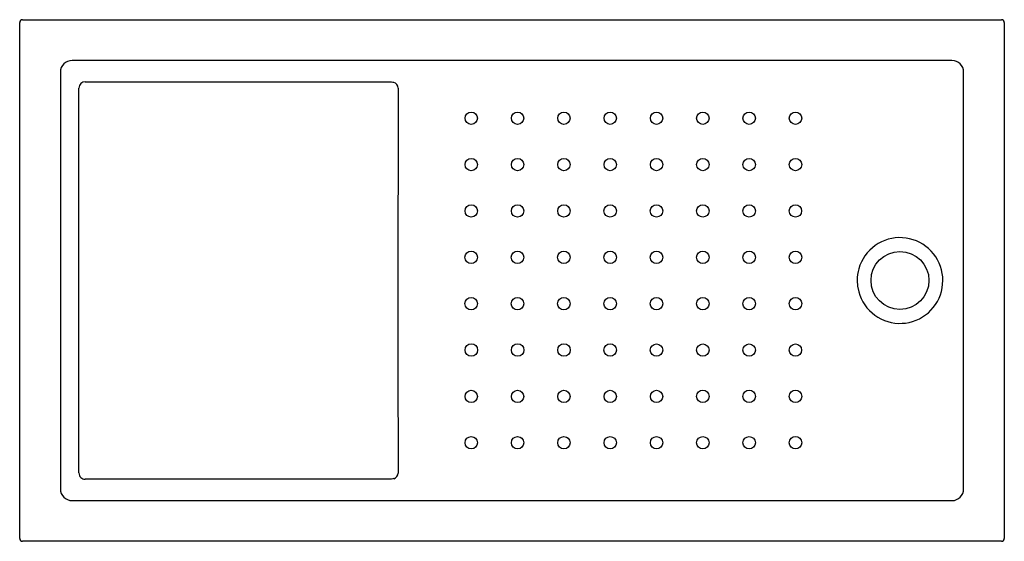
# Model space of a CAD drawing. Header units: millimetres. Extents: x 2024.83 to 2026.53, y 1741.97 to 1742.87.
import ezdxf

# ---------------------------------------------------------------- set-up
doc = ezdxf.new("R2010")
doc.units = ezdxf.units.MM
doc.layers.add('SANINDUSA', color=3, linetype='Continuous')

msp = doc.modelspace()

# ---------------------------------------------------------------- linework, layer by layer
at = {"layer": 'SANINDUSA'}
for p, q in [((2024.8301, 1741.9776), (2024.8301, 1742.8679)), ((2024.8351, 1742.8729), (2026.5254, 1742.8729)), ((2026.5304, 1742.8679), (2026.5304, 1741.9776)), ((2026.44, 1742.8025), (2024.9205, 1742.8025)), ((2024.9005, 1742.7825), (2024.9005, 1742.063)), ((2026.46, 1742.063), (2026.46, 1742.7825)), ((2024.9433, 1742.7659), (2025.4603, 1742.7659)), ((2025.4723, 1742.7655), (2025.4746, 1742.7652)), ((2025.4746, 1742.7652), (2025.4762, 1742.7648)), ((2024.9324, 1742.0906), (2024.9324, 1742.755)), ((2025.4603, 1742.0797), (2024.9433, 1742.0797)), ((2025.4746, 1742.0804), (2025.4723, 1742.0801)), ((2025.4762, 1742.0808), (2025.4746, 1742.0804)), ((2024.9205, 1742.043), (2026.44, 1742.043)), ((2026.5254, 1741.9726), (2024.8351, 1741.9726))]:
    msp.add_line(p, q, dxfattribs=at)
at = {"layer": 'SANINDUSA', "flags": 128}
for points in [[(2025.4603, 1742.7659), (2025.4694, 1742.7656), (2025.4723, 1742.7655)], [(2025.4834, 1742.755), (2025.4834, 1742.7145), (2025.4834, 1742.6185), (2025.4832, 1742.5225), (2025.4832, 1742.4265), (2025.4832, 1742.3305), (2025.4833, 1742.2345), (2025.4834, 1742.1385), (2025.4834, 1742.0905)], [(2026.4242, 1742.4228), (2026.424, 1742.4289), (2026.4232, 1742.4349), (2026.4219, 1742.441), (2026.4202, 1742.4469), (2026.4179, 1742.4527), (2026.4151, 1742.4584), (2026.4119, 1742.4637), (2026.4083, 1742.4687), (2026.4042, 1742.4734), (2026.3997, 1742.4778), (2026.395, 1742.4817), (2026.3899, 1742.4852), (2026.3844, 1742.4884), (2026.3787, 1742.4911), (2026.3729, 1742.4932), (2026.3669, 1742.4949), (2026.3608, 1742.496), (2026.3544, 1742.4966), (2026.3483, 1742.4967), (2026.3421, 1742.4963), (2026.336, 1742.4954), (2026.3298, 1742.4939), (2026.324, 1742.4919), (2026.3183, 1742.4895), (2026.3127, 1742.4865), (2026.3074, 1742.4831), (2026.3025, 1742.4793), (2026.298, 1742.4751), (2026.2937, 1742.4704), (2026.2898, 1742.4654), (2026.2865, 1742.4602), (2026.2836, 1742.4548), (2026.2811, 1742.4491), (2026.2791, 1742.4431), (2026.2779, 1742.4381), (2026.277, 1742.4331), (2026.2764, 1742.428), (2026.2762, 1742.4228), (2026.2769, 1742.4129), (2026.2789, 1742.403), (2026.2808, 1742.3972), (2026.2832, 1742.3915), (2026.2861, 1742.3859), (2026.2895, 1742.3805), (2026.2932, 1742.3756), (2026.2974, 1742.371), (2026.3019, 1742.3668), (2026.3069, 1742.3628), (2026.312, 1742.3594), (2026.3174, 1742.3565), (2026.3232, 1742.3539), (2026.3292, 1742.3518), (2026.3351, 1742.3503), (2026.3412, 1742.3493), (2026.3475, 1742.3488), (2026.3539, 1742.3489), (2026.36, 1742.3494), (2026.3661, 1742.3505), (2026.3721, 1742.3521), (2026.3781, 1742.3542), (2026.3837, 1742.3568), (2026.3891, 1742.3598), (2026.3943, 1742.3633), (2026.3992, 1742.3672), (2026.4036, 1742.3715), (2026.4077, 1742.3761), (2026.4115, 1742.3812), (2026.4148, 1742.3866), (2026.4176, 1742.3921), (2026.4199, 1742.3978), (2026.4218, 1742.4039), (2026.4231, 1742.4101), (2026.4239, 1742.4164), (2026.4242, 1742.4228)], [(2025.4723, 1742.0801), (2025.4664, 1742.0798), (2025.4603, 1742.0797)]]:
    msp.add_lwpolyline(points, dxfattribs=at)
at = {"layer": 'SANINDUSA'}
for centre, radius in [((2025.6099, 1742.7028), 0.0107), ((2025.6899, 1742.7028), 0.0107), ((2025.7699, 1742.7028), 0.0107), ((2025.8499, 1742.7028), 0.0107), ((2025.9299, 1742.7028), 0.0107), ((2026.0098, 1742.7028), 0.0107), ((2026.0898, 1742.7028), 0.0107), ((2026.1698, 1742.7028), 0.0107), ((2025.6099, 1742.6228), 0.0107), ((2025.6899, 1742.6228), 0.0107), ((2025.7699, 1742.6228), 0.0107), ((2025.8499, 1742.6228), 0.0107), ((2025.9299, 1742.6228), 0.0107), ((2026.0098, 1742.6228), 0.0107), ((2026.0898, 1742.6228), 0.0107), ((2026.1698, 1742.6228), 0.0107), ((2025.6099, 1742.5428), 0.0107), ((2025.6899, 1742.5428), 0.0107), ((2025.7699, 1742.5428), 0.0107), ((2025.8498, 1742.5428), 0.0107), ((2025.9298, 1742.5428), 0.0107), ((2026.0098, 1742.5428), 0.0107), ((2026.0898, 1742.5428), 0.0107), ((2026.1697, 1742.5428), 0.0107), ((2025.6098, 1742.4628), 0.0108), ((2025.6898, 1742.4628), 0.0108), ((2025.7698, 1742.4628), 0.0108), ((2025.8498, 1742.4628), 0.0108), ((2025.9298, 1742.4628), 0.0108), ((2026.0098, 1742.4628), 0.0108), ((2026.0897, 1742.4628), 0.0108), ((2026.1697, 1742.4628), 0.0108), ((2026.3502, 1742.4228), 0.05), ((2025.6098, 1742.3828), 0.0108), ((2025.6898, 1742.3827), 0.0108), ((2025.7698, 1742.3827), 0.0108), ((2025.8498, 1742.3827), 0.0108), ((2025.9298, 1742.3827), 0.0108), ((2026.0098, 1742.3827), 0.0108), ((2026.0897, 1742.3827), 0.0108), ((2026.1697, 1742.3828), 0.0108), ((2025.6099, 1742.3027), 0.0108), ((2025.6899, 1742.3027), 0.0108), ((2025.7699, 1742.3027), 0.0108), ((2025.8498, 1742.3027), 0.0108), ((2025.9298, 1742.3027), 0.0107), ((2026.0098, 1742.3027), 0.0107), ((2026.0898, 1742.3027), 0.0107), ((2026.1697, 1742.3027), 0.0107), ((2025.6099, 1742.2227), 0.0107), ((2025.6899, 1742.2227), 0.0107), ((2025.7699, 1742.2227), 0.0107), ((2025.8499, 1742.2227), 0.0107), ((2025.9299, 1742.2227), 0.0107), ((2026.0098, 1742.2228), 0.0107), ((2026.0898, 1742.2228), 0.0107), ((2026.1698, 1742.2228), 0.0107), ((2025.6099, 1742.1428), 0.0107), ((2025.6899, 1742.1428), 0.0107), ((2025.7699, 1742.1428), 0.0107), ((2025.8499, 1742.1428), 0.0107), ((2025.9299, 1742.1428), 0.0107), ((2026.0098, 1742.1428), 0.0107), ((2026.0898, 1742.1428), 0.0107), ((2026.1698, 1742.1428), 0.0108)]:
    msp.add_circle(centre, radius, dxfattribs=at)
for centre, radius, start, end in [((2024.8351, 1742.8679), 0.005, 90.0204, 179.9796), ((2026.5254, 1742.8679), 0.005, 0.0204, 89.9796), ((2024.9433, 1742.755), 0.0109, 90.0125, 180.0123), ((2025.4732, 1742.755), 0.0102, 0.0218, 73.0883), ((2024.9433, 1742.0906), 0.0109, 179.9875, 269.9877), ((2025.4732, 1742.0905), 0.0102, 286.9202, 359.9802), ((2024.8351, 1741.9776), 0.005, 180.0204, 269.9796), ((2026.5254, 1741.9776), 0.005, 270.0204, 359.9796)]:
    msp.add_arc(centre, radius, start, end, dxfattribs=at)
for centre, major_axis, start_param, end_param in [((2024.9205, 1742.7825), (0.0142, -0.0142), 2.356803, 3.926382), ((2026.44, 1742.7825), (0.0142, 0.0142), 5.498396, 7.067974), ((2024.9205, 1742.063), (0.0142, 0.0142), 2.356803, 3.926382), ((2026.44, 1742.063), (0.0142, -0.0142), 5.498396, 7.067974)]:
    msp.add_ellipse(centre, major_axis=major_axis, ratio=0.997933, start_param=start_param, end_param=end_param, dxfattribs=at)

doc.saveas('drawing.dxf')
